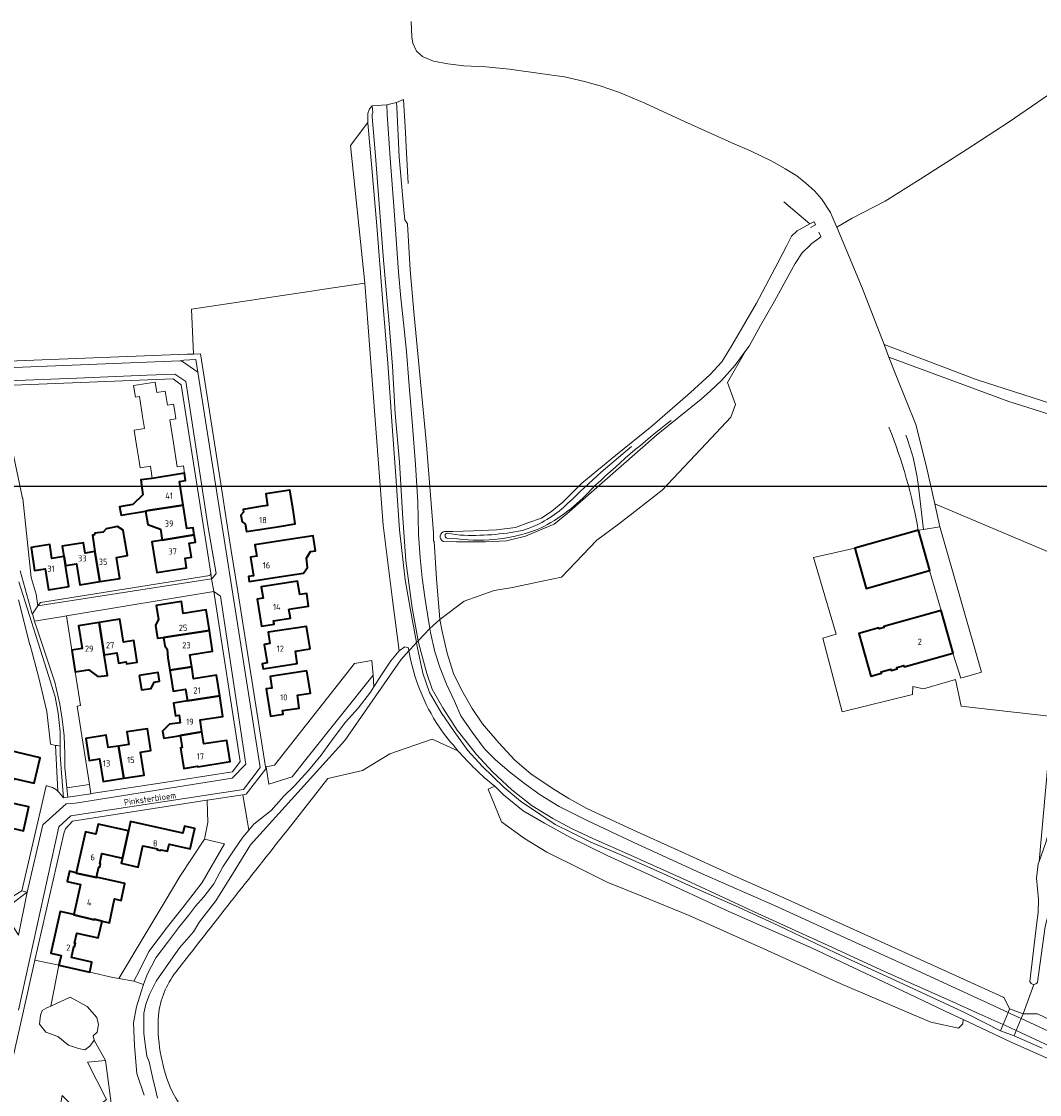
# Model space of a CAD drawing. Header units: metres. Extents: x 247853 to 249526, y 479948 to 481290.
# Tile 31 of 32: x 248824 to 249116, y 480977 to 481285. Entities that reach past the tile are written whole.
import ezdxf
from ezdxf.enums import TextEntityAlignment as Align

# ---------------------------------------------------------------- set-up
doc = ezdxf.new("R2010")
doc.units = ezdxf.units.M
for name, color, linetype, lineweight in [('B-XX-GR-GRAS-GV', 60, 'Continuous', 13), ('B-XX-GR-GROENVOORZIENING-GV', 80, 'Continuous', 18), ('B-XX-GR-HOUTWAL-GV', 40, 'Continuous', 13), ('B-XX-IE-TERREINAFSCHEIDING_KUNSTMATIG_HEKWERK-G', 20, 'IE-TERREINAFSCHEIDING-KUNSTMATIG', 18), ('B-XX-KW-KUNSTWERK_DEK-GV', 170, 'Continuous', 18), ('B-XX-OG-BEBOUWING-GV', 7, 'Continuous', 35), ('B-XX-OG-BEBOUWING-T18', 10, 'Continuous', 18), ('B-XX-OG-TERREIN_ERF-GV', 7, 'Continuous', 18), ('B-XX-OG-TOPOGRAFIE-T18', 10, 'Continuous', 18), ('B-XX-OG-WATER-GV', 130, 'Continuous', 18), ('B-XX-OG-WATER_GREPPEL-GV', 160, 'Continuous', 18), ('B-XX-OG-WATER_SLOOT-GV', 120, 'Continuous', 18), ('B-XX-VH-ONVERHARD-GV', 252, 'Continuous', 18), ('B-XX-VH-VERHARDING_GESLOTEN-GV', 252, 'Continuous', 18), ('B-XX-VH-VERHARDING_HALFVERHARDING-GV', 252, 'Continuous', 18), ('B-XX-VH-VERHARDING_OPEN-GV', 252, 'Continuous', 18), ('N-BH-KL-ET_LS_OV_LICHTMAST-S', 7, 'Continuous', 25)]:
    doc.layers.add(name, color=color, linetype=linetype, lineweight=lineweight)
doc.styles.add('NLCS-ISO-M-T18', font='NLCS-ISO.ttf', dxfattribs={"height": 1.8})
doc.linetypes.add('IE-TERREINAFSCHEIDING-KUNSTMATIG', pattern='A,4,[82,NLCS.SHX,S=0.75,R=90,X=0,Y=0],4,-2', length=10)

msp = doc.modelspace()

# ---------------------------------------------------------------- linework, layer by layer
at = {"layer": 'B-XX-GR-GRAS-GV'}
for points in [[(249050.507, 481221.229), (249048.12, 481218.9), (249046.18, 481215.84), (249045.22, 481214.14), (249040.2, 481204.98), (249036.18, 481197.98), (249032.86, 481192.04), (249031.926, 481190.75), (249026.688, 481181.577), (249028.938, 481175.219), (249027.615, 481171.647), (249020.486, 481164.04), (249007.903, 481150.613), (249000.037, 481144.495), (248995.291, 481140.803), (248989.08, 481136.22), (248978.931, 481125.609), (248973.301, 481124.406), (248964.813, 481122.593), (248959.551, 481121.773), (248950.86, 481118.72), (248943.92, 481113.38), (248944.58, 481109.92), (248946, 481103.72), (248947.82, 481097.84), (248950.16, 481093.14), (248953.16, 481087.84), (248956.22, 481083.38), (248960.88, 481077.88), (248965.52, 481072.92), (248970.12, 481069.04), (248976.48, 481064.72), (248981.02, 481061.92), (248986.18, 481059.02), (248999.58, 481052.8), (249012.42, 481047.04), (249028.78, 481039.54), (249042, 481033.68), (249057.12, 481026.88), (249076.8, 481017.94), (249106.02, 481004.72), (249106.326, 481004.574), (249107.858, 481001.425), (249111.72, 480999.94), (249114.772, 481008.436)], [(249154.44, 481161.32), (249107.64, 481176.08), (249073.14, 481188.9), (249075.32, 481183.32), (249080.84, 481169.48), (249083.88, 481157.72), (249086.3, 481146.72), (249121.277, 481131.907)], [(249113.679, 481009.288), (249115.54, 481025.42), (249116.1, 481029.12), (249116.14, 481032.84), (249115.88, 481035.94), (249115.62, 481038.94), (249116.1, 481043.08), (249116.355, 481043.793), (249120.117, 481085.512), (249098.058, 481087.954), (249093.863, 481088.451), (249092.278, 481096.181), (249083.059, 481093.445), (249079.974, 481094.139), (249079.903, 481091.852), (249059.666, 481086.828), (249054.111, 481108.042), (249057.954, 481109.212), (249051.423, 481131.228), (249063.283, 481133.89), (249081.611, 481139.057), (249081.583, 481139.052)], [(249114.772, 481008.436), (249111.72, 480999.94), (249115.92, 481000), (249133.54, 480991.6), (249157.34, 480980.88), (249183.94, 480968.68), (249187.187, 480967.293), (249189.653, 480972.319), (249191.164, 480976.603), (249192.344, 480976.603), (249217.448, 480970.945), (249223.787, 480986.644), (249228.826, 480999.123), (249234.509, 481013.199), (249240.203, 481027.302), (249246.721, 481058.222), (249252.871, 481087.395), (249254.679, 481095.97), (249260.784, 481124.931), (249255.22, 481127.02), (249244.62, 481130.42), (249237.32, 481132.977)], [(249117.22, 480990.12), (249109.113, 480993.6), (249105.251, 480995.085), (249095.593, 481000), (249093, 481001.24), (249077.36, 481008.52), (249061, 481016), (249052.08, 481020.14), (249041.28, 481025.34), (249029.02, 481031.02), (249016.52, 481036.48), (249008.02, 481040.34), (248995.82, 481045.78), (248987.36, 481049.32), (248981.76, 481052.08), (248977.12, 481054.44), (248972.66, 481057.44), (248967.12, 481061.18), (248962.38, 481065.04), (248956.08, 481071.2), (248951.92, 481075.74), (248947.98, 481081.18), (248944.32, 481086.64), (248940.88, 481092.44), (248939.02, 481097.92), (248937.38, 481105.68), (248937.187, 481106.737), (248935.439, 481104.903), (248934.96, 481104.4)], [(248949.107, 481075.624), (248941.721, 481078.967), (248929.531, 481074.796), (248921.631, 481069.913), (248911.709, 481067.665), (248899.965, 481052.743)], [(249135.38, 480979.78), (249108.52, 480991.68), (249094.52, 480998.3), (249094.36, 480997.08), (249093.16, 480995.84), (249085.16, 480997.58), (249079.49, 481000), (249059.06, 481008.72), (249037.08, 481018.64), (249015.6, 481028.24), (249002.02, 481033.84), (248992.02, 481037.88), (248983.96, 481041.88), (248974.68, 481046.44), (248968.26, 481050.4), (248961.66, 481055.18), (248957.78, 481064.62), (248959.68, 481065.42)], [(248959.68, 481065.42), (248962.2, 481062.92), (248967.92, 481058.38), (248974.06, 481054.78), (248981.26, 481050.78), (248992.06, 481045.52), (249005.06, 481039.54), (249027.02, 481029.44), (249050.82, 481018.92), (249075.02, 481007.54), (249090.932, 481000), (249094.52, 480998.3), (249108.52, 480991.68), (249135.38, 480979.78), (249138.52, 480978.32)], [(249118.12, 481025.12), (249115.917, 481009.074)]]:
    msp.add_lwpolyline(points, dxfattribs=at)
for points in [[(249081.583, 481139.052, 0.0519358), (249073.124, 481168.716)], [(248934.96, 481104.4, 0.1017241), (248943.684, 481082.523)], [(248943.684, 481082.523, 0.0256466), (248949.107, 481075.624)], [(248949.107, 481075.624, 0.0429761), (248959.68, 481065.42)], [(248959.68, 481065.42, -0.0429761), (248949.107, 481075.624)], [(248899.965, 481052.743, 0.0020628), (248867.887, 481011.912)], [(248867.887, 481011.912, 0.1341212), (248862.917, 480999.513)], [(249114.772, 481008.436, -0.3116953), (249113.679, 481009.288)], [(249115.917, 481009.074, -0.2912923), (249114.772, 481008.436)], [(248862.917, 480999.513, 0.1126482), (248866.31, 480978.859)], [(248866.31, 480978.859, 0.1132653), (248884.043, 480956.683)]]:
    msp.add_lwpolyline(points, format="xyb", dxfattribs=at)
msp.add_lwpolyline([(248888.944, 481052.807), (248888.559, 481055.094), (248887.232, 481062.986), (248876.908, 481061.389), (248876.913, 481061.254), (248877.142, 481054.974), (248876.142, 481050.199), (248881.94, 481048.88), (248875.52, 481037.71), (248870.34, 481031), (248865.54, 481024.96), (248860.2, 481017.93), (248857.46, 481012.4), (248855.879, 481009.346), (248858.673, 481008.44), (248859.67, 481011.25), (248862.19, 481016.09), (248865.49, 481020.5), (248868.96, 481025.06), (248871.56, 481028.26), (248873.62, 481030.95), (248876.01, 481033.61), (248878.87, 481037.34), (248881.5, 481042.2), (248884.71, 481047.09), (248887.21, 481050.8)], close=True, dxfattribs=at)
at = {"layer": 'B-XX-GR-GROENVOORZIENING-GV'}
for points in [[(248931.428, 481262.098), (248929.791, 481261.709), (248928.66, 481261.44), (248928.78, 481258.74), (248929.6, 481246.08), (248930.78, 481231.08), (248932.02, 481213.28), (248932.72, 481205.84), (248933.4, 481198.8), (248934.26, 481190.52), (248935.02, 481181.88), (248936, 481169.12), (248936.88, 481158.02), (248937.52, 481147.2), (248937.76, 481137.94), (248938.2, 481131.14), (248938.8, 481125.4), (248939.56, 481119.8), (248940.38, 481114.94), (248941.044, 481110.783), (248943.92, 481113.38), (248943.88, 481113.58), (248942.92, 481125.02), (248942.22, 481135.94), (248942.06, 481135.94), (248942.06, 481138.34), (248940.02, 481163.62), (248936.46, 481201.92), (248935.4, 481214.02), (248934.6, 481227.14), (248934.6, 481227.18), (248934.583, 481227.208), (248933.86, 481228.4), (248933.6, 481230.18), (248932.2, 481246.44), (248931.56, 481260.78)], [(248937.187, 481106.737), (248935.38, 481116.64), (248933.96, 481124.78), (248932.28, 481139.18), (248931.2, 481154.68), (248930.06, 481170.34), (248928.96, 481187.18), (248927.38, 481205.78), (248925.72, 481226.62), (248924.2, 481244.38), (248923.16, 481256.2), (248923.16, 481256.34), (248918.187, 481249.725), (248922.312, 481210.115), (248927.582, 481140.504), (248930.286, 481119.094), (248932.22, 481104.38), (248933.85, 481105.55), (248934.92, 481105.25), (248934.96, 481104.4), (248935.439, 481104.903)], [(248838.993, 481098.3), (248838.007, 481104.544), (248836.442, 481114.447), (248835.55, 481114.3), (248827.3, 481112.94), (248827.4, 481112.53), (248827.74, 481111.49), (248833.1, 481095.4), (248834.56, 481089.03), (248835.22, 481084.71), (248835.79, 481079.91), (248836.02, 481074.8), (248835.99, 481070.91), (248836.549, 481064.998), (248843.064, 481065.972), (248839.5, 481088.507), (248840.516, 481088.672)], [(248924.679, 481097.387), (248924.346, 481101.584), (248919.298, 481100.789), (248896.324, 481071.471), (248893.934, 481071.022), (248894.716, 481066.073), (248901.358, 481068.161), (248905.356, 481073.171), (248905.678, 481073.574)], [(248924.679, 481097.387), (248905.678, 481073.574), (248905.356, 481073.171), (248901.358, 481068.161), (248894.716, 481066.073), (248893.934, 481071.022), (248893.757, 481070.994), (248893.85, 481070.41), (248888.16, 481063.13), (248887.232, 481062.986), (248888.559, 481055.094), (248888.944, 481052.807), (248890.39, 481054.48), (248895.34, 481058.49), (248898.99, 481062.53), (248902.07, 481065.53), (248906.15, 481069.95), (248909.74, 481074.33), (248913.2, 481079.16), (248916.76, 481083.85), (248920.42, 481087.89), (248923.94, 481092.49), (248924.943, 481094.062)], [(248833.782, 481077.142), (248833.27, 481077.19), (248833.994, 481063.972), (248834.22, 481063.75), (248834.77, 481063.19), (248835.26, 481062.56), (248835.6, 481062.05), (248835.61, 481062.05), (248835.06, 481069.26), (248834.65, 481074.43), (248834.635, 481076.997)], [(248843.491, 481063.274), (248843.064, 481065.972), (248836.549, 481064.998), (248836.81, 481062.24)], [(248851.561, 481010.09), (248855.879, 481009.346), (248857.46, 481012.4), (248860.2, 481017.93), (248865.54, 481024.96), (248870.34, 481031), (248875.52, 481037.71), (248881.94, 481048.88), (248876.142, 481050.199), (248869.122, 481039.511), (248864.849, 481032.352), (248859.688, 481023.706)], [(248835.344, 480972.042), (248843.015, 480965.345), (248849.723, 480971.403), (248847.698, 480986.485), (248842.479, 480986.024), (248848.005, 480975.278), (248841.558, 480970.213), (248835.264, 480976.506), (248834.526, 480972.756)]]:
    msp.add_lwpolyline(points, close=True, dxfattribs=at)
for points in [[(249073.124, 481168.716, -0.0519358), (249081.583, 481139.052)], [(249081.615, 481151.529, 0.0648921), (249078.011, 481166.412)]]:
    msp.add_lwpolyline(points, format="xyb", dxfattribs=at)
for points in [[(248823.16, 481127.36), (248826.54, 481115.33), (248826.65, 481115.04), (248828.26, 481117.31), (248827.786, 481120.643), (248826.32, 481125.46), (248823.86, 481148.2), (248823.85, 481148.28), (248820.94, 481162.05)], [(249081.583, 481139.052), (249081.611, 481139.057), (249083.036, 481139.298), (249081.615, 481151.529)], [(248822.645, 481119.064), (248825.955, 481106.132), (248825.989, 481105.999), (248828.385, 481096.972), (248830.774, 481086.953), (248831.906, 481077.496), (248833.27, 481077.19), (248833.782, 481077.142), (248834.635, 481076.997), (248834.61, 481081.1), (248834.07, 481086.46), (248833.17, 481091.15), (248830.71, 481099.11), (248822.77, 481124.26)], [(248848.005, 480975.278), (248842.479, 480986.024), (248847.698, 480986.485), (248844.432, 480992.351), (248843.215, 480990.633), (248841.748, 480989.559), (248839.886, 480989.953), (248837.023, 480990.919), (248834.016, 480993.389), (248830.542, 480994.714), (248828.709, 480997.023), (248828.966, 480999.589), (248829.479, 481000.945), (248830.798, 481001.678), (248831.929, 481002.197), (248834.283, 481013.936), (248827.4, 481015.35), (248823.907, 481000), (248817.02, 480969.74)], [(248858.86, 480976.51), (248856.71, 480982.75), (248856.04, 480990.7), (248855.76, 480997.39), (248856.259, 481000), (248856.64, 481001.99), (248857.91, 481006.29), (248858.673, 481008.44), (248855.879, 481009.346), (248851.561, 481010.09), (248849.82, 481010.39), (248843.182, 481011.93), (248834.283, 481013.936), (248831.929, 481002.197), (248837.506, 481004.757), (248842.418, 481002.045), (248845.204, 480998.892), (248845.68, 480996.913), (248845.314, 480994.714), (248844.182, 480993.64), (248844.432, 480992.351), (248847.698, 480986.485), (248849.723, 480971.403)]]:
    msp.add_lwpolyline(points, dxfattribs=at)
at = {"layer": 'B-XX-GR-HOUTWAL-GV'}
for points in [[(249122.1, 481266.42), (249107.72, 481256.54), (249095.32, 481248.54), (249082.1, 481240.1), (249072.04, 481233.72), (249062.54, 481228.88), (249058.14, 481226.24), (249058.12, 481226.24), (249065.44, 481208.8), (249071.78, 481192.5), (249098.2, 481182.48), (249151.64, 481165.24)], [(248934.76, 481238.82), (248934.16, 481249.42), (248934.06, 481253.52), (248933.437, 481263.02), (248931.428, 481262.098), (248931.56, 481260.78), (248932.2, 481246.44), (248933.6, 481230.18), (248933.86, 481228.4), (248934.583, 481227.208), (248934.6, 481227.18), (248934.6, 481227.14), (248935.4, 481214.02), (248936.46, 481201.92), (248940.02, 481163.62), (248942.06, 481138.34), (248942.06, 481135.94), (248942.22, 481135.94), (248942.92, 481125.02), (248943.88, 481113.58), (248943.92, 481113.38), (248950.86, 481118.72), (248959.551, 481121.773), (248964.813, 481122.593), (248973.301, 481124.406), (248978.931, 481125.609), (248989.08, 481136.22), (248995.291, 481140.803), (249000.037, 481144.495), (249007.903, 481150.613), (249020.486, 481164.04), (249027.615, 481171.647), (249028.938, 481175.219), (249026.688, 481181.577), (249031.926, 481190.75), (249028.88, 481186.54), (249024.92, 481182.12), (249021.743, 481179.206), (249019.12, 481176.8), (249006.26, 481166.4), (248990.56, 481152.74), (248980.48, 481143.8), (248976.76, 481140.8), (248973.56, 481139.52), (248968.58, 481137.42), (248963.06, 481136), (248957.08, 481135.74), (248948.66, 481135.72), (248944.839, 481135.851)], [(248945.329, 481138.728), (248947.62, 481138.72), (248953.58, 481138.92), (248960.18, 481139.18), (248965.68, 481139.88), (248969.2, 481141.2), (248973.18, 481142.58), (248976.16, 481144.54), (248979.26, 481147.12), (248984.78, 481152.6), (248994.4, 481160.6), (249004.88, 481169.04), (249016.02, 481178.72), (249021.72, 481183.88), (249025.06, 481187.54), (249025.82, 481188.78), (249027.96, 481192.2), (249031.28, 481198.02), (249035.02, 481204.44), (249041.18, 481216.04), (249043.62, 481220.84), (249045.08, 481223.7), (249046.68, 481225.2), (249050.398, 481227.219), (249042.928, 481233.576)], [(248934.96, 481104.4), (248932.69, 481101.84), (248916.6, 481078.63), (248901.24, 481061.58), (248889.4, 481048.6), (248884.57, 481040.58), (248879.45, 481032.46), (248874.75, 481026.46), (248873.01, 481023.54), (248869.02, 481018.98), (248865.81, 481014.4), (248862.27, 481009.36), (248860.35, 481005.48), (248859.29, 481002.74), (248858.75, 481000.16), (248858.748, 481000), (248858.71, 480997.13), (248858.69, 480994.34), (248859.09, 480991.33), (248859.62, 480987.76), (248860.27, 480986.16), (248860.72, 480983.98), (248861.35, 480981.33), (248862.05, 480978.14), (248862.66, 480975.73)], [(248899.965, 481052.743), (248911.709, 481067.665), (248921.631, 481069.913), (248929.531, 481074.796), (248941.721, 481078.967), (248949.107, 481075.624)]]:
    msp.add_lwpolyline(points, dxfattribs=at)
for points in [[(248944.839, 481135.851, -0.7591834), (248945.329, 481138.728)], [(248943.684, 481082.523, -0.1017241), (248934.96, 481104.4)], [(248949.107, 481075.624, -0.0256466), (248943.684, 481082.523)], [(248867.887, 481011.912, -0.0020628), (248899.965, 481052.743)], [(248862.917, 480999.513, -0.1341212), (248867.887, 481011.912)], [(248866.31, 480978.859, -0.1126482), (248862.917, 480999.513)], [(248884.043, 480956.683, -0.1132653), (248866.31, 480978.859)]]:
    msp.add_lwpolyline(points, format="xyb", dxfattribs=at)
msp.add_lwpolyline([(249079.49, 481000), (249085.16, 480997.58), (249093.16, 480995.84), (249094.36, 480997.08), (249094.52, 480998.3), (249090.932, 481000), (249075.02, 481007.54), (249050.82, 481018.92), (249027.02, 481029.44), (249005.06, 481039.54), (248992.06, 481045.52), (248981.26, 481050.78), (248974.06, 481054.78), (248967.92, 481058.38), (248962.2, 481062.92), (248959.68, 481065.42), (248957.78, 481064.62), (248961.66, 481055.18), (248968.26, 481050.4), (248974.68, 481046.44), (248983.96, 481041.88), (248992.02, 481037.88), (249002.02, 481033.84), (249015.6, 481028.24), (249037.08, 481018.64), (249059.06, 481008.72)], close=True, dxfattribs=at)
at = {"layer": 'B-XX-IE-TERREINAFSCHEIDING_KUNSTMATIG_HEKWERK-G'}
for points in [[(248828.385, 481096.972), (248825.989, 481105.999), (248825.955, 481106.132)], [(248831.906, 481077.496), (248830.774, 481086.953), (248828.385, 481096.972)]]:
    msp.add_lwpolyline(points, dxfattribs=at)
at = {"layer": 'B-XX-KW-KUNSTWERK_DEK-GV'}
msp.add_lwpolyline([(249105.251, 480995.085), (249109.113, 480993.6), (249109.759, 480995.169), (249111.172, 480998.607), (249111.72, 480999.94), (249107.858, 481001.425), (249107.414, 481000.347), (249106.005, 480996.921)], close=True, dxfattribs=at)
at = {"layer": 'B-XX-OG-BEBOUWING-GV'}
for points in [[(248859.997, 481144.731), (248870.054, 481146.325), (248868.981, 481153.117), (248870.757, 481153.398), (248870.427, 481155.489), (248861.162, 481154.004), (248857.86, 481153.535), (248858.465, 481149.284), (248855.515, 481146.466), (248851.762, 481145.831), (248852.172, 481143.407), (248859.227, 481144.601)], [(248887.389, 481144.273), (248886.672, 481143.403), (248886.976, 481141.507), (248887.928, 481140.904), (248888.275, 481138.738), (248897.721, 481140.189), (248902.297, 481140.914), (248901.655, 481144.907), (248900.748, 481150.628), (248893.813, 481149.563), (248894.348, 481146.225), (248892.288, 481145.895), (248887.258, 481145.089)], [(248863.982, 481136.264), (248873.233, 481137.724), (248872.902, 481139.817), (248871.126, 481139.536), (248870.054, 481146.325), (248859.997, 481144.731), (248859.227, 481144.601), (248859.853, 481140.738), (248863.486, 481139.393)], [(248846.035, 481124.289), (248851.78, 481125.197), (248850.836, 481131.269), (248853.974, 481131.768), (248853.093, 481137.305), (248852.799, 481139.117), (248851.153, 481140.127), (248847.858, 481139.472), (248847.05, 481138.539), (248844.662, 481138.194), (248844.537, 481137.79), (248843.963, 481137.698), (248844.663, 481132.985)], [(248873.233, 481137.724), (248863.982, 481136.264), (248861.007, 481135.784), (248861.969, 481129.829), (248862.428, 481126.93), (248871.028, 481128.241), (248870.579, 481131.084), (248872.416, 481131.375), (248871.787, 481135.352), (248873.563, 481135.632)], [(248898.946, 481125.847), (248904.678, 481126.754), (248905.846, 481128.364), (248905.495, 481131.021), (248906.721, 481132.93), (248908.156, 481133.156), (248907.47, 481137.513), (248901.088, 481136.508), (248890.684, 481134.869), (248891.199, 481131.604), (248889.45, 481131.3), (248890.244, 481125.987), (248888.861, 481125.785), (248889.077, 481124.303)], [(249081.611, 481139.057), (249063.283, 481133.89), (249066.536, 481122.359), (249084.824, 481127.518), (249084.863, 481127.529)], [(248835.697, 481131.517), (248832.272, 481130.972), (248831.628, 481134.937), (248826.281, 481134.07), (248827.307, 481127.534), (248830.309, 481128.005), (248831.258, 481121.953), (248837.151, 481122.885), (248836.192, 481128.955), (248835.806, 481131.534)], [(248846.035, 481124.289), (248844.663, 481132.985), (248841.801, 481132.528), (248841.321, 481135.487), (248835.213, 481134.496), (248835.697, 481131.517), (248835.806, 481131.534), (248836.192, 481128.955), (248839.329, 481129.45), (248840.289, 481123.381)], [(248900.477, 481116.374), (248906.135, 481117.27), (248905.583, 481120.923), (248903.593, 481120.607), (248902.97, 481124.455), (248892.526, 481122.813), (248893.04, 481119.546), (248891.323, 481119.266), (248892.551, 481111.468), (248896.192, 481112.035), (248896.033, 481113.054), (248900.924, 481113.824)], [(248862.911, 481113.541), (248862.044, 481111.666), (248862.655, 481107.987), (248864.395, 481108.195), (248877.59, 481110.207), (248876.658, 481116.14), (248870.074, 481115.105), (248869.529, 481118.569), (248862.303, 481117.437)], [(249091.529, 481103.693), (249091.567, 481103.704), (249088.107, 481116.027), (249071.637, 481111.403), (249071.732, 481111.063), (249070.355, 481110.677), (249070.261, 481111.013), (249064.501, 481109.396), (249067.961, 481097.072), (249071, 481097.925), (249070.892, 481098.311), (249073.655, 481099.087), (249073.763, 481098.702), (249075.535, 481099.2), (249075.426, 481099.585), (249077.39, 481100.137), (249077.498, 481099.754)], [(248847.336, 481103.266), (248845.869, 481112.524), (248839.951, 481111.593), (248840.976, 481105.014), (248838.007, 481104.544), (248838.993, 481098.3), (248842.071, 481098.784), (248842.918, 481098.9), (248845.467, 481096.996), (248848.278, 481097.295)], [(248847.336, 481103.266), (248850.978, 481103.84), (248851.445, 481100.882), (248853.632, 481101.227), (248853.727, 481100.623), (248856.785, 481101.106), (248855.815, 481107.348), (248852.846, 481106.887), (248851.808, 481113.458), (248845.869, 481112.524)], [(248877.59, 481110.207), (248864.395, 481108.195), (248864.729, 481105.829), (248865.396, 481104.819), (248865.674, 481102.401), (248866.228, 481098.826), (248872.489, 481099.788), (248871.949, 481103.253), (248878.521, 481104.287)], [(248906.552, 481104.982), (248905.562, 481111.428), (248894.493, 481109.74), (248894.994, 481106.459), (248893.362, 481106.209), (248894.188, 481100.887), (248892.803, 481100.67), (248893.034, 481099.198), (248902.886, 481100.716), (248902.321, 481104.332)], [(248857.366, 481097.272), (248858.051, 481093.128), (248860.849, 481093.591), (248861.708, 481095.383), (248863.235, 481095.636), (248862.815, 481098.173)], [(248871.248, 481089.977), (248880.543, 481091.435), (248879.61, 481097.368), (248873.027, 481096.332), (248872.489, 481099.788), (248866.228, 481098.826), (248866.782, 481095.249), (248867.17, 481092.765), (248870.725, 481093.321)], [(248905.61, 481098.629), (248895.048, 481096.963), (248895.566, 481093.68), (248893.942, 481093.424), (248895.171, 481085.596), (248898.808, 481086.186), (248898.645, 481087.192), (248903.465, 481087.934), (248902.91, 481091.611), (248906.632, 481092.203)], [(248867.612, 481083.458), (248866.15, 481083.245), (248864.133, 481081.266), (248864.475, 481079.289), (248868.178, 481079.833), (248869.176, 481079.989), (248875.43, 481081.055), (248874.89, 481084.489), (248881.472, 481085.525), (248880.543, 481091.435), (248871.248, 481089.977), (248867.26, 481089.355), (248867.827, 481085.719), (248868.852, 481085.879), (248869.192, 481083.705)], [(248852.923, 481067.718), (248858.843, 481068.658), (248857.794, 481075.248), (248860.764, 481075.722), (248859.766, 481081.979), (248853.841, 481081.038), (248854.405, 481077.473), (248851.432, 481077.007)], [(248852.923, 481067.718), (248851.432, 481077.007), (248848.459, 481076.54), (248847.895, 481080.095), (248841.985, 481079.134), (248842.979, 481072.877), (248845.948, 481073.349), (248846.991, 481066.776)], [(248875.43, 481081.055), (248869.176, 481079.989), (248869.711, 481076.564), (248869.257, 481076.478), (248870.246, 481070.574), (248874.194, 481071.187), (248874.216, 481071.043), (248883.516, 481072.536), (248882.558, 481078.626), (248875.974, 481077.59)], [(248814.749, 481066.109), (248820.599, 481064.732), (248821.268, 481067.672), (248827.187, 481066.325), (248828.868, 481073.646), (248820.031, 481075.677), (248818.974, 481071.077), (248815.977, 481071.767)], [(248812.605, 481059.646), (248815.521, 481058.983), (248814.565, 481054.777), (248824.072, 481052.617), (248825.637, 481059.495), (248822.471, 481060.218), (248819.29, 481060.945), (248819.957, 481063.864), (248813.866, 481065.256)], [(248854.279, 481052.562), (248845.588, 481054.523), (248844.948, 481051.673), (248841.904, 481052.358), (248839.237, 481040.512), (248839.207, 481040.376), (248845.119, 481039.154), (248845.149, 481039.29), (248845.809, 481042.224), (248846.032, 481042.174), (248846.252, 481043.146), (248846.028, 481043.196), (248846.681, 481046.1), (248852.538, 481044.784)], [(248854.279, 481052.562), (248852.538, 481044.784), (248852.201, 481043.278), (248857.05, 481042.187), (248858.422, 481048.325), (248862.627, 481047.385), (248862.577, 481047.16), (248863.552, 481046.942), (248863.602, 481047.167), (248865.535, 481046.735), (248865.995, 481048.794), (248872.045, 481047.442), (248873.353, 481053.309), (248870.44, 481053.971), (248869.99, 481051.941), (248854.901, 481055.314)], [(248845.149, 481039.29), (248845.119, 481039.154), (248839.207, 481040.376), (248839.237, 481040.512), (248837.293, 481040.95), (248836.629, 481038.023), (248840.53, 481037.141), (248838.581, 481028.53), (248838.55, 481028.393), (248844.42, 481027.039), (248844.451, 481027.175), (248846.71, 481026.66), (248848.814, 481026.157), (248850.233, 481033.038), (248852.159, 481032.6), (248853.254, 481037.468)], [(248838.581, 481028.53), (248834.681, 481029.413), (248831.969, 481017.438), (248834.924, 481016.769), (248834.283, 481013.936), (248843.182, 481011.93), (248843.806, 481014.849), (248837.867, 481016.202), (248838.569, 481019.317), (248838.793, 481019.267), (248839.012, 481020.24), (248838.788, 481020.291), (248839.438, 481023.173), (248845.6, 481021.784), (248846.71, 481026.66), (248844.451, 481027.175), (248844.42, 481027.039), (248838.55, 481028.393)]]:
    msp.add_lwpolyline(points, close=True, dxfattribs=at)
at = {"layer": 'B-XX-OG-TERREIN_ERF-GV'}
for points in [[(248908.65, 481208.14), (248908.22, 481208.08), (248872.47, 481202.68), (248873.05, 481189.762), (248875.05, 481189.84), (248878.85, 481165.4), (248881.54, 481148.16), (248882.05, 481144.88), (248883.8, 481133.81), (248885.75, 481121.5), (248887.77, 481108.74), (248889.8, 481095.94), (248893.757, 481070.994), (248893.934, 481071.022), (248896.324, 481071.471), (248919.298, 481100.789), (248924.346, 481101.584), (248924.679, 481097.387), (248924.943, 481094.062), (248927.11, 481097.46), (248929.81, 481101.55), (248932.22, 481104.38), (248930.286, 481119.094), (248927.582, 481140.504), (248922.312, 481210.115), (248915.816, 481209.176)], [(248828.26, 481117.33), (248828.95, 481118.28), (248877.67, 481126.08), (248877.96, 481126.69), (248869.44, 481180.88), (248867.14, 481182.63), (248818.84, 481180.71), (248817.936, 481180.298), (248819.7, 481169.5), (248820.94, 481162.05), (248823.85, 481148.28), (248823.86, 481148.2), (248826.32, 481125.46), (248827.786, 481120.643), (248828.26, 481117.31)], [(248858.362, 481171.778), (248857.446, 481177.557), (248856.322, 481177.377), (248855.794, 481180.688), (248861.975, 481181.673), (248862.454, 481178.664), (248864.883, 481179.053), (248865.512, 481175.076), (248867.288, 481175.357), (248867.62, 481173.254), (248867.952, 481171.152), (248866.175, 481170.871), (248867.227, 481164.21), (248868.319, 481157.301), (248870.096, 481157.582), (248870.427, 481155.489), (248870.757, 481153.398), (248868.981, 481153.117), (248870.054, 481146.325), (248871.126, 481139.536), (248872.902, 481139.817), (248873.233, 481137.724), (248873.563, 481135.632), (248871.787, 481135.352), (248872.416, 481131.375), (248870.579, 481131.084), (248871.028, 481128.241), (248862.428, 481126.93), (248861.969, 481129.829), (248861.007, 481135.784), (248863.982, 481136.264), (248863.486, 481139.393), (248859.853, 481140.738), (248859.227, 481144.601), (248852.172, 481143.407), (248851.762, 481145.831), (248855.515, 481146.466), (248858.465, 481149.284), (248857.86, 481153.535), (248861.162, 481154.004), (248860.611, 481157.505), (248857.653, 481157.04), (248857.262, 481159.523), (248856.799, 481162.441), (248856.338, 481165.35), (248855.947, 481167.833), (248858.913, 481168.303)], [(248887.928, 481140.904), (248886.976, 481141.507), (248886.672, 481143.403), (248887.389, 481144.273), (248887.258, 481145.089), (248892.288, 481145.895), (248894.348, 481146.225), (248893.813, 481149.563), (248900.748, 481150.628), (248901.655, 481144.907), (248902.297, 481140.914), (248897.721, 481140.189), (248888.275, 481138.738)], [(248853.093, 481137.305), (248853.974, 481131.768), (248850.836, 481131.269), (248851.78, 481125.197), (248846.035, 481124.289), (248840.289, 481123.381), (248839.329, 481129.45), (248836.192, 481128.955), (248837.151, 481122.885), (248831.258, 481121.953), (248830.309, 481128.005), (248827.307, 481127.534), (248826.281, 481134.07), (248831.628, 481134.937), (248832.272, 481130.972), (248835.697, 481131.517), (248835.213, 481134.496), (248841.321, 481135.487), (248841.801, 481132.528), (248844.663, 481132.985), (248843.963, 481137.698), (248844.537, 481137.79), (248844.662, 481138.194), (248847.05, 481138.539), (248847.858, 481139.472), (248851.153, 481140.127), (248852.799, 481139.117)], [(248906.721, 481132.93), (248905.495, 481131.021), (248905.846, 481128.364), (248904.678, 481126.754), (248898.946, 481125.847), (248889.077, 481124.303), (248888.861, 481125.785), (248890.244, 481125.987), (248889.45, 481131.3), (248891.199, 481131.604), (248890.684, 481134.869), (248901.088, 481136.508), (248907.47, 481137.513), (248908.156, 481133.156)], [(248903.593, 481120.607), (248905.583, 481120.923), (248906.135, 481117.27), (248900.477, 481116.374), (248900.924, 481113.824), (248896.033, 481113.054), (248896.192, 481112.035), (248892.551, 481111.468), (248891.323, 481119.266), (248893.04, 481119.546), (248892.526, 481122.813), (248902.97, 481124.455)], [(248838.993, 481098.3), (248840.516, 481088.672), (248839.5, 481088.507), (248843.064, 481065.972), (248843.491, 481063.274), (248844.24, 481063.39), (248862.1, 481066.15), (248884.27, 481069.58), (248886.46, 481072.56), (248878.82, 481121.44), (248854.37, 481117.4), (248836.442, 481114.447), (248838.007, 481104.544), (248840.976, 481105.014), (248839.951, 481111.593), (248845.869, 481112.524), (248851.808, 481113.458), (248852.846, 481106.887), (248855.815, 481107.348), (248856.785, 481101.106), (248853.727, 481100.623), (248853.632, 481101.227), (248851.445, 481100.882), (248850.978, 481103.84), (248847.336, 481103.266), (248848.278, 481097.295), (248845.467, 481096.996), (248842.918, 481098.9), (248842.071, 481098.784)], [(248875.43, 481081.055), (248875.974, 481077.59), (248882.558, 481078.626), (248883.516, 481072.536), (248874.216, 481071.043), (248874.194, 481071.187), (248870.246, 481070.574), (248869.257, 481076.478), (248869.711, 481076.564), (248869.176, 481079.989), (248868.178, 481079.833), (248864.475, 481079.289), (248864.133, 481081.266), (248866.15, 481083.245), (248867.612, 481083.458), (248869.192, 481083.705), (248868.852, 481085.879), (248867.827, 481085.719), (248867.26, 481089.355), (248871.248, 481089.977), (248870.725, 481093.321), (248867.17, 481092.765), (248866.782, 481095.249), (248866.228, 481098.826), (248865.674, 481102.401), (248865.396, 481104.819), (248864.729, 481105.829), (248864.395, 481108.195), (248862.655, 481107.987), (248862.044, 481111.666), (248862.911, 481113.541), (248862.303, 481117.437), (248869.529, 481118.569), (248870.074, 481115.105), (248876.658, 481116.14), (248877.59, 481110.207), (248878.521, 481104.287), (248871.949, 481103.253), (248872.489, 481099.788), (248873.027, 481096.332), (248879.61, 481097.368), (248880.543, 481091.435), (248881.472, 481085.525), (248874.89, 481084.489)], [(248906.552, 481104.982), (248902.321, 481104.332), (248902.886, 481100.716), (248893.034, 481099.198), (248892.803, 481100.67), (248894.188, 481100.887), (248893.362, 481106.209), (248894.994, 481106.459), (248894.493, 481109.74), (248905.562, 481111.428)], [(248857.366, 481097.272), (248862.815, 481098.173), (248863.235, 481095.636), (248861.708, 481095.383), (248860.849, 481093.591), (248858.051, 481093.128)], [(248905.61, 481098.629), (248906.632, 481092.203), (248902.91, 481091.611), (248903.465, 481087.934), (248898.645, 481087.192), (248898.808, 481086.186), (248895.171, 481085.596), (248893.942, 481093.424), (248895.566, 481093.68), (248895.048, 481096.963)], [(248852.923, 481067.718), (248846.991, 481066.776), (248845.948, 481073.349), (248842.979, 481072.877), (248841.985, 481079.134), (248847.895, 481080.095), (248848.459, 481076.54), (248851.432, 481077.007), (248854.405, 481077.473), (248853.841, 481081.038), (248859.766, 481081.979), (248860.764, 481075.722), (248857.794, 481075.248), (248858.843, 481068.658)], [(248814.749, 481066.109), (248815.977, 481071.767), (248818.974, 481071.077), (248820.031, 481075.677), (248828.868, 481073.646), (248827.187, 481066.325), (248821.268, 481067.672), (248820.599, 481064.732)], [(248822.471, 481060.218), (248825.637, 481059.495), (248824.072, 481052.617), (248814.565, 481054.777), (248815.521, 481058.983), (248812.605, 481059.646), (248813.866, 481065.256), (248819.957, 481063.864), (248819.29, 481060.945)], [(248876.142, 481050.199), (248877.142, 481054.974), (248876.913, 481061.254), (248876.908, 481061.389), (248876.891, 481061.386), (248838.2, 481055.4), (248836.14, 481053.13), (248835.79, 481052.23), (248827.4, 481015.35), (248834.283, 481013.936), (248834.924, 481016.769), (248831.969, 481017.438), (248834.681, 481029.413), (248838.581, 481028.53), (248840.53, 481037.141), (248836.629, 481038.023), (248837.293, 481040.95), (248839.237, 481040.512), (248841.904, 481052.358), (248844.948, 481051.673), (248845.588, 481054.523), (248854.279, 481052.562), (248854.901, 481055.314), (248869.99, 481051.941), (248870.44, 481053.971), (248873.353, 481053.309), (248872.045, 481047.442), (248865.995, 481048.794), (248865.535, 481046.735), (248863.602, 481047.167), (248863.552, 481046.942), (248862.577, 481047.16), (248862.627, 481047.385), (248858.422, 481048.325), (248857.05, 481042.187), (248852.201, 481043.278), (248852.538, 481044.784), (248846.681, 481046.1), (248846.028, 481043.196), (248846.252, 481043.146), (248846.032, 481042.174), (248845.809, 481042.224), (248845.149, 481039.29), (248853.254, 481037.468), (248852.159, 481032.6), (248850.233, 481033.038), (248848.814, 481026.157), (248846.71, 481026.66), (248845.6, 481021.784), (248839.438, 481023.173), (248838.788, 481020.291), (248839.012, 481020.24), (248838.793, 481019.267), (248838.569, 481019.317), (248837.867, 481016.202), (248843.806, 481014.849), (248843.182, 481011.93), (248849.82, 481010.39), (248851.561, 481010.09), (248859.688, 481023.706), (248864.849, 481032.352), (248869.122, 481039.511)]]:
    msp.add_lwpolyline(points, close=True, dxfattribs=at)
for points in [[(249121.277, 481131.907), (249086.3, 481146.72), (249087.769, 481140.071), (249087.835, 481139.798), (249099.77, 481098.227), (249093.77, 481096.527), (249091.529, 481103.693), (249077.498, 481099.754), (249077.39, 481100.137), (249075.426, 481099.585), (249075.535, 481099.2), (249073.763, 481098.702), (249073.655, 481099.087), (249070.892, 481098.311), (249071, 481097.925), (249067.961, 481097.072), (249064.501, 481109.396), (249070.261, 481111.013), (249070.355, 481110.677), (249071.732, 481111.063), (249071.637, 481111.403), (249088.107, 481116.027)], [(249088.107, 481116.027), (249084.824, 481127.518), (249066.536, 481122.359), (249063.283, 481133.89), (249051.423, 481131.228), (249057.954, 481109.212), (249054.111, 481108.042), (249059.666, 481086.828), (249079.903, 481091.852), (249079.974, 481094.139), (249083.059, 481093.445), (249092.278, 481096.181), (249093.863, 481088.451), (249098.058, 481087.954), (249120.117, 481085.512), (249116.355, 481043.793), (249118.3, 481049.24)], [(248821.09, 481033.79), (248823.66, 481035.35), (248826.5, 481047.69), (248830.61, 481065.51), (248830.87, 481065.5), (248831.47, 481065.31), (248832.42, 481065.04), (248833.6, 481064.36), (248833.994, 481063.972), (248833.27, 481077.19), (248831.906, 481077.496), (248830.774, 481086.953), (248828.385, 481096.972), (248825.989, 481105.999), (248825.955, 481106.132), (248822.645, 481119.064)]]:
    msp.add_lwpolyline(points, dxfattribs=at)
at = {"layer": 'B-XX-OG-WATER-GV'}
msp.add_lwpolyline([(248924.46, 481261.18), (248924.613, 481259.224), (248924.42, 481258.74), (248924.42, 481258.02), (248925.36, 481246.82), (248926.38, 481234.28), (248927.68, 481216.8), (248929.18, 481199.64), (248930.28, 481186.32), (248931.08, 481172.64), (248932.26, 481158.68), (248933.12, 481144), (248934.12, 481130.28), (248935.96, 481116.72), (248937.702, 481107.277), (248941.044, 481110.783), (248940.38, 481114.94), (248939.56, 481119.8), (248938.8, 481125.4), (248938.2, 481131.14), (248937.76, 481137.94), (248937.52, 481147.2), (248936.88, 481158.02), (248936, 481169.12), (248935.02, 481181.88), (248934.26, 481190.52), (248933.4, 481198.8), (248932.72, 481205.84), (248932.02, 481213.28), (248930.78, 481231.08), (248929.6, 481246.08), (248928.78, 481258.74), (248928.66, 481261.44)], close=True, dxfattribs=at)
for points in [[(248987.413, 481150.785, -0.0253354), (249010.472, 481170.683)], [(248999.051, 481163.19, 0.0246323), (248979.597, 481145.679)], [(248972.842, 481139.676, 0.0944297), (248987.413, 481150.785)], [(248979.597, 481145.679, -0.1027148), (248967.678, 481139.04)], [(248946.034, 481138.246, 0.8282042), (248945.906, 481136.831)], [(248948.966, 481136.596, 0.1294048), (248972.842, 481139.676)], [(248967.678, 481139.04, -0.0621951), (248949.755, 481137.679)]]:
    msp.add_lwpolyline(points, format="xyb", dxfattribs=at)
for points in [[(248949.755, 481137.679), (248946.034, 481138.246)], [(248945.906, 481136.831), (248948.966, 481136.596)], [(248941.044, 481110.783), (248937.702, 481107.277), (248937.86, 481106.42), (248940.12, 481097.84), (248941.72, 481093.38), (248944.8, 481087.94), (248948.92, 481081.6), (248954.46, 481074.58), (248959.06, 481069.58), (248964.62, 481064.44), (248970.42, 481059.84), (248976.4, 481056.14), (248982, 481053.2), (248987.96, 481050.42), (248998.8, 481045.64), (249014.76, 481038.38), (249035.38, 481028.82), (249054.62, 481020.08), (249071.86, 481012.18), (249091.52, 481003.38), (249099.1, 481000), (249106.005, 480996.921), (249106.5, 480996.7), (249109.759, 480995.169), (249124.98, 480988.02)], [(249134.98, 480987.62), (249111.172, 480998.607), (249107.98, 481000.08), (249107.414, 481000.347), (249100.86, 481003.44), (249080.16, 481012.92), (249058.08, 481022.98), (249040.18, 481031.12), (249019.2, 481040.28), (248999.76, 481049.28), (248986.26, 481055.54), (248978.2, 481059.58), (248972.72, 481062.94), (248968.26, 481066.18), (248963.96, 481069.6), (248959.78, 481073.08), (248956.76, 481076.22), (248953.22, 481081), (248949.98, 481085.68), (248948.16, 481089.94), (248945.86, 481094.82), (248943.98, 481099.44), (248942.42, 481104.14), (248941.22, 481109.68), (248941.044, 481110.783)], [(248862.66, 480975.73), (248862.05, 480978.14), (248861.35, 480981.33), (248860.72, 480983.98), (248860.27, 480986.16), (248859.62, 480987.76), (248859.09, 480991.33), (248858.69, 480994.34), (248858.71, 480997.13), (248858.748, 481000), (248858.75, 481000.16), (248859.29, 481002.74), (248860.35, 481005.48), (248862.27, 481009.36), (248865.81, 481014.4), (248869.02, 481018.98), (248873.01, 481023.54), (248874.75, 481026.46), (248879.45, 481032.46), (248884.57, 481040.58), (248889.4, 481048.6), (248901.24, 481061.58), (248916.6, 481078.63), (248932.69, 481101.84), (248934.96, 481104.4), (248934.92, 481105.25), (248933.85, 481105.55), (248932.22, 481104.38), (248929.81, 481101.55), (248927.11, 481097.46), (248924.943, 481094.062), (248923.94, 481092.49), (248920.42, 481087.89), (248916.76, 481083.85), (248913.2, 481079.16), (248909.74, 481074.33), (248906.15, 481069.95), (248902.07, 481065.53), (248898.99, 481062.53), (248895.34, 481058.49), (248890.39, 481054.48), (248888.944, 481052.807), (248887.21, 481050.8), (248884.71, 481047.09), (248881.5, 481042.2), (248878.87, 481037.34), (248876.01, 481033.61), (248873.62, 481030.95), (248871.56, 481028.26), (248868.96, 481025.06), (248865.49, 481020.5), (248862.19, 481016.09), (248859.67, 481011.25), (248858.673, 481008.44), (248857.91, 481006.29), (248856.64, 481001.99), (248856.259, 481000), (248855.76, 480997.39), (248856.04, 480990.7), (248856.71, 480982.75), (248858.86, 480976.51)]]:
    msp.add_lwpolyline(points, dxfattribs=at)
at = {"layer": 'B-XX-OG-WATER_GREPPEL-GV'}
for points in [[(249115.917, 481009.074), (249118.12, 481025.12), (249119, 481028.68), (249119.077, 481028.833), (249119.585, 481034.311), (249120.516, 481044.353), (249120.48, 481044.58), (249121.64, 481049.38), (249125.02, 481063.9), (249129.72, 481085.24), (249123.68, 481085.2), (249123.672, 481085.118), (249123.22, 481080.68), (249121.44, 481063.3), (249119.94, 481055.3), (249118.3, 481049.24), (249116.355, 481043.793), (249116.1, 481043.08), (249115.62, 481038.94), (249115.88, 481035.94), (249116.14, 481032.84), (249116.1, 481029.12), (249115.54, 481025.42)], [(249115.54, 481025.42), (249113.679, 481009.288)]]:
    msp.add_lwpolyline(points, dxfattribs=at)
for points in [[(249113.679, 481009.288, 0.3116953), (249114.772, 481008.436)], [(249114.772, 481008.436, 0.2912923), (249115.917, 481009.074)]]:
    msp.add_lwpolyline(points, format="xyb", dxfattribs=at)
at = {"layer": 'B-XX-OG-WATER_SLOOT-GV'}
msp.add_lwpolyline([(248924.613, 481259.224), (248924.46, 481261.18), (248923.848, 481260.553), (248923.62, 481260.32), (248923.16, 481258.94), (248923.16, 481256.34), (248923.16, 481256.2), (248924.2, 481244.38), (248925.72, 481226.62), (248927.38, 481205.78), (248928.96, 481187.18), (248930.06, 481170.34), (248931.2, 481154.68), (248932.28, 481139.18), (248933.96, 481124.78), (248935.38, 481116.64), (248937.187, 481106.737), (248937.702, 481107.277), (248935.96, 481116.72), (248934.12, 481130.28), (248933.12, 481144), (248932.26, 481158.68), (248931.08, 481172.64), (248930.28, 481186.32), (248929.18, 481199.64), (248927.68, 481216.8), (248926.38, 481234.28), (248925.36, 481246.82), (248924.42, 481258.02), (248924.42, 481258.74)], close=True, dxfattribs=at)
for points in [[(249050.543, 481226.144), (249051.983, 481226.925), (249051.58, 481227.8), (249051.54, 481227.84), (249050.398, 481227.219), (249046.68, 481225.2), (249045.08, 481223.7), (249043.62, 481220.84), (249041.18, 481216.04), (249035.02, 481204.44), (249031.28, 481198.02), (249027.96, 481192.2), (249025.82, 481188.78), (249025.06, 481187.54), (249021.72, 481183.88), (249016.02, 481178.72), (249004.88, 481169.04), (248994.4, 481160.6), (248984.78, 481152.6), (248979.26, 481147.12), (248976.16, 481144.54), (248973.18, 481142.58), (248969.2, 481141.2), (248965.68, 481139.88), (248960.18, 481139.18), (248953.58, 481138.92), (248947.62, 481138.72), (248945.329, 481138.728)], [(248944.839, 481135.851), (248948.66, 481135.72), (248957.08, 481135.74), (248963.06, 481136), (248968.58, 481137.42), (248973.56, 481139.52), (248976.76, 481140.8), (248980.48, 481143.8), (248990.56, 481152.74), (249006.26, 481166.4), (249019.12, 481176.8), (249021.743, 481179.206), (249024.92, 481182.12), (249028.88, 481186.54), (249031.926, 481190.75), (249032.86, 481192.04), (249036.18, 481197.98), (249040.2, 481204.98), (249045.22, 481214.14), (249046.18, 481215.84), (249048.12, 481218.9), (249050.507, 481221.229), (249050.58, 481221.3), (249053.52, 481223.52), (249053.54, 481223.54), (249052.957, 481224.807)], [(248946.034, 481138.246), (248949.755, 481137.679)], [(248948.966, 481136.596), (248945.906, 481136.831)], [(249133.54, 480991.6), (249115.92, 481000), (249111.72, 480999.94), (249107.858, 481001.425), (249106.326, 481004.574), (249106.02, 481004.72), (249076.8, 481017.94), (249057.12, 481026.88), (249042, 481033.68), (249028.78, 481039.54), (249012.42, 481047.04), (248999.58, 481052.8), (248986.18, 481059.02), (248981.02, 481061.92), (248976.48, 481064.72), (248970.12, 481069.04), (248965.52, 481072.92), (248960.88, 481077.88), (248956.22, 481083.38), (248953.16, 481087.84), (248950.16, 481093.14), (248947.82, 481097.84), (248946, 481103.72), (248944.58, 481109.92), (248943.92, 481113.38), (248941.044, 481110.783), (248941.22, 481109.68), (248942.42, 481104.14), (248943.98, 481099.44), (248945.86, 481094.82), (248948.16, 481089.94), (248949.98, 481085.68), (248953.22, 481081), (248956.76, 481076.22), (248959.78, 481073.08), (248963.96, 481069.6), (248968.26, 481066.18), (248972.72, 481062.94), (248978.2, 481059.58), (248986.26, 481055.54), (248999.76, 481049.28), (249019.2, 481040.28), (249040.18, 481031.12), (249058.08, 481022.98), (249080.16, 481012.92), (249100.86, 481003.44), (249107.414, 481000.347), (249107.98, 481000.08), (249111.172, 480998.607), (249134.98, 480987.62)], [(249124.98, 480988.02), (249109.759, 480995.169), (249106.5, 480996.7), (249106.005, 480996.921), (249099.1, 481000), (249091.52, 481003.38), (249071.86, 481012.18), (249054.62, 481020.08), (249035.38, 481028.82), (249014.76, 481038.38), (248998.8, 481045.64), (248987.96, 481050.42), (248982, 481053.2), (248976.4, 481056.14), (248970.42, 481059.84), (248964.62, 481064.44), (248959.06, 481069.58), (248954.46, 481074.58), (248948.92, 481081.6), (248944.8, 481087.94), (248941.72, 481093.38), (248940.12, 481097.84), (248937.86, 481106.42), (248937.702, 481107.277), (248937.187, 481106.737), (248937.38, 481105.68), (248939.02, 481097.92), (248940.88, 481092.44), (248944.32, 481086.64), (248947.98, 481081.18), (248951.92, 481075.74), (248956.08, 481071.2), (248962.38, 481065.04), (248967.12, 481061.18), (248972.66, 481057.44), (248977.12, 481054.44), (248981.76, 481052.08), (248987.36, 481049.32), (248995.82, 481045.78), (249008.02, 481040.34), (249016.52, 481036.48), (249029.02, 481031.02), (249041.28, 481025.34), (249052.08, 481020.14), (249061, 481016), (249077.36, 481008.52), (249093, 481001.24), (249095.593, 481000), (249105.251, 480995.085), (249109.113, 480993.6), (249117.22, 480990.12)]]:
    msp.add_lwpolyline(points, dxfattribs=at)
for points in [[(249010.472, 481170.683, 0.0253354), (248987.413, 481150.785)], [(248979.597, 481145.679, -0.0246323), (248999.051, 481163.19)], [(248987.413, 481150.785, -0.0944297), (248972.842, 481139.676)], [(248967.678, 481139.04, 0.1027148), (248979.597, 481145.679)], [(248945.329, 481138.728, 0.7591834), (248944.839, 481135.851)], [(248945.906, 481136.831, -0.8282042), (248946.034, 481138.246)], [(248972.842, 481139.676, -0.1294048), (248948.966, 481136.596)], [(248949.755, 481137.679, 0.0621951), (248967.678, 481139.04)]]:
    msp.add_lwpolyline(points, format="xyb", dxfattribs=at)
at = {"layer": 'B-XX-VH-ONVERHARD-GV'}
msp.add_lwpolyline([(248828.709, 480997.023), (248830.542, 480994.714), (248834.016, 480993.389), (248837.023, 480990.919), (248839.886, 480989.953), (248841.748, 480989.559), (248843.215, 480990.633), (248844.432, 480992.351), (248844.182, 480993.64), (248845.314, 480994.714), (248845.68, 480996.913), (248845.204, 480998.892), (248842.418, 481002.045), (248837.506, 481004.757), (248831.929, 481002.197), (248830.798, 481001.678), (248829.479, 481000.945), (248828.966, 480999.589)], close=True, dxfattribs=at)
at = {"layer": 'B-XX-VH-VERHARDING_GESLOTEN-GV'}
for points in [[(249081.615, 481151.529), (249083.036, 481139.298), (249087.769, 481140.071), (249086.3, 481146.72), (249083.88, 481157.72), (249080.84, 481169.48), (249075.32, 481183.32), (249073.14, 481188.9), (249071.78, 481192.5), (249065.44, 481208.8), (249058.12, 481226.24), (249058.14, 481226.24), (249057.382, 481228.005), (249056.823, 481229.308), (249056.32, 481230.48), (249056.3, 481230.52), (249053.68, 481234.38), (249051.7, 481236.7), (249049.2, 481238.9), (249046.6, 481241.02), (249043.3, 481243.1), (249042.64, 481243.42), (249042.68, 481243.42), (249039.2, 481245.32), (249033.52, 481248.12), (249027.96, 481250.58), (249014.26, 481256.68), (249002.92, 481261.92), (248995.6, 481264.98), (248990.06, 481266.94), (248985.48, 481268.22), (248979.8, 481269.52), (248972.78, 481270.44), (248963.92, 481271.74), (248957.16, 481272.4), (248950.78, 481272.68), (248946.2, 481273.22), (248942.08, 481274.02), (248939.06, 481275.28), (248938.949, 481275.377), (248937.22, 481276.88), (248936.16, 481279.2), (248935.88, 481281.02), (248935.607, 481285.453)], [(249151.64, 481165.24), (249098.2, 481182.48), (249071.78, 481192.5), (249073.14, 481188.9), (249107.64, 481176.08), (249154.44, 481161.32)]]:
    msp.add_lwpolyline(points, dxfattribs=at)
msp.add_lwpolyline([(249078.011, 481166.412, -0.0648921), (249081.615, 481151.529)], format="xyb", dxfattribs=at)
at = {"layer": 'B-XX-VH-VERHARDING_HALFVERHARDING-GV'}
msp.add_lwpolyline([(248822.77, 481124.26), (248830.71, 481099.11), (248833.17, 481091.15), (248834.07, 481086.46), (248834.61, 481081.1), (248834.635, 481076.997), (248834.65, 481074.43), (248835.06, 481069.26), (248835.61, 481062.05), (248836.81, 481062.24), (248836.549, 481064.998), (248835.99, 481070.91), (248836.02, 481074.8), (248835.79, 481079.91), (248835.22, 481084.71), (248834.56, 481089.03), (248833.1, 481095.4), (248827.74, 481111.49), (248827.4, 481112.53), (248827.3, 481112.94), (248826.65, 481115.04), (248826.54, 481115.33), (248823.16, 481127.36)], dxfattribs=at)
at = {"layer": 'B-XX-VH-VERHARDING_OPEN-GV'}
for points in [[(248817.02, 480969.74), (248823.907, 481000), (248827.4, 481015.35), (248835.79, 481052.23), (248836.14, 481053.13), (248838.2, 481055.4), (248876.891, 481061.386), (248876.908, 481061.389), (248887.232, 481062.986), (248888.16, 481063.13), (248893.85, 481070.41), (248893.757, 481070.994), (248889.8, 481095.94), (248887.77, 481108.74), (248885.75, 481121.5), (248883.8, 481133.81), (248882.05, 481144.88), (248881.54, 481148.16), (248878.85, 481165.4), (248875.05, 481189.84), (248873.05, 481189.762), (248871.2, 481189.69), (248819.66, 481187.74)], [(248819.06, 481185.83), (248869.09, 481187.83), (248870.19, 481188.05), (248873.67, 481188.2), (248874.24, 481184.6), (248892.15, 481070.86), (248887.39, 481064.48), (248837.75, 481056.96), (248834.25, 481053.73), (248822.7, 481001.05)], [(248822.7, 481001.05), (248834.25, 481053.73), (248837.75, 481056.96), (248887.39, 481064.48), (248892.15, 481070.86), (248874.24, 481184.6), (248869.57, 481187.85), (248869.09, 481187.83), (248819.06, 481185.83)], [(248819.62, 481182.1), (248839.46, 481182.81), (248859.56, 481183.66), (248867.65, 481183.96), (248870.84, 481181.83), (248877.26, 481139.89), (248879.51, 481126.66), (248878.41, 481125.16), (248878.216, 481125.13), (248878.82, 481121.44), (248880.74, 481120.15), (248888.04, 481071.81), (248884.17, 481067.75), (248839.1, 481060.59), (248836.42, 481060.41), (248829.7, 481054.28), (248825.19, 481035), (248822.69, 481022.6)], [(248781.818, 481036.087), (248785.271, 481035.317), (248797.273, 481032.639), (248800.46, 481031.928), (248802.632, 481031.443), (248805.851, 481030.725), (248817.539, 481028.117), (248819.5, 481027.68), (248822.69, 481022.6), (248825.19, 481035), (248821.21, 481031.96), (248775.9, 481042.1), (248773.37, 481046.29), (248773.656, 481047.569), (248763.67, 481049.79), (248761.04, 481049.81), (248757.89, 481050.93), (248755.84, 481051.36), (248742, 481054.5), (248706.082, 481062.426)]]:
    msp.add_lwpolyline(points, dxfattribs=at)
for points in [[(248818.84, 481180.71), (248867.14, 481182.63), (248869.44, 481180.88), (248877.96, 481126.69), (248878.216, 481125.13), (248878.41, 481125.16), (248879.51, 481126.66), (248877.26, 481139.89), (248870.84, 481181.83), (248867.65, 481183.96), (248859.56, 481183.66), (248839.46, 481182.81), (248819.62, 481182.1), (248818.79, 481182.11), (248817.81, 481182.01), (248816.87, 481181.76), (248817.617, 481180.152), (248817.936, 481180.298)], [(249081.611, 481139.057), (249084.863, 481127.529), (249084.824, 481127.518), (249088.107, 481116.027), (249091.567, 481103.704), (249091.529, 481103.693), (249093.77, 481096.527), (249099.77, 481098.227), (249087.835, 481139.798), (249087.769, 481140.071), (249083.036, 481139.298)], [(248835.55, 481114.3), (248836.442, 481114.447), (248854.37, 481117.4), (248878.82, 481121.44), (248878.216, 481125.13), (248828.26, 481117.33), (248828.26, 481117.31), (248826.65, 481115.04), (248827.3, 481112.94)], [(248878.216, 481125.13), (248877.96, 481126.69), (248877.67, 481126.08), (248828.95, 481118.28), (248828.26, 481117.33)], [(248836.81, 481062.24), (248835.61, 481062.05), (248835.6, 481062.05), (248835.26, 481062.56), (248834.77, 481063.19), (248834.22, 481063.75), (248833.994, 481063.972), (248833.6, 481064.36), (248832.42, 481065.04), (248831.47, 481065.31), (248830.87, 481065.5), (248830.61, 481065.51), (248826.5, 481047.69), (248823.66, 481035.35), (248825.19, 481035), (248829.7, 481054.28), (248836.42, 481060.41), (248839.1, 481060.59), (248884.17, 481067.75), (248888.04, 481071.81), (248880.74, 481120.15), (248878.82, 481121.44), (248886.46, 481072.56), (248884.27, 481069.58), (248862.1, 481066.15), (248844.24, 481063.39), (248843.491, 481063.274)], [(248775.05, 481046.64), (248773.37, 481046.29), (248775.9, 481042.1), (248821.21, 481031.96), (248825.19, 481035), (248823.66, 481035.35), (248821.09, 481033.79), (248798.66, 481038.91), (248776.81, 481043.91)]]:
    msp.add_lwpolyline(points, close=True, dxfattribs=at)
at = {"layer": 'N-BH-KL-ET_LS_OV_LICHTMAST-S'}
msp.add_lwpolyline([(248559, 481151.759), (249227.984, 481151.759), (249227.984, 480347.71), (248559, 480347.71)], close=True, dxfattribs=at)

# ---------------------------------------------------------------- texts
at = {"layer": 'B-XX-OG-BEBOUWING-T18', "style": 'NLCS-ISO-M-T18'}
for s, p in [('41', (248866, 481149)), ('39', (248866, 481141)), ('18', (248893, 481142)), ('37', (248867, 481133)), ('33', (248841, 481131)), ('35', (248847, 481130)), ('31', (248832, 481128)), ('16', (248894, 481129)), ('14', (248897, 481117)), ('25', (248870, 481111)), ('27', (248849, 481106)), ('23', (248871, 481106)), ('2', (249082, 481107)), ('29', (248843, 481105)), ('12', (248898, 481105)), ('21', (248874, 481093)), ('10', (248899, 481091)), ('19', (248872, 481084)), ('13', (248848, 481072)), ('15', (248855, 481073)), ('17', (248875, 481074)), ('8', (248862, 481049)), ('6', (248844, 481045)), ('4', (248843, 481032)), ('2', (248837, 481019))]:
    msp.add_text(s, height=1.8, dxfattribs=at).set_placement(p, align=Align.MIDDLE_CENTER)
at = {"layer": 'B-XX-OG-TOPOGRAFIE-T18', "style": 'NLCS-ISO-M-T18'}
msp.add_text('Pinksterbloem', height=1.8, rotation=8, dxfattribs=at).set_placement((248860.488, 481061.834), align=Align.MIDDLE_CENTER)

doc.saveas('drawing.dxf')
